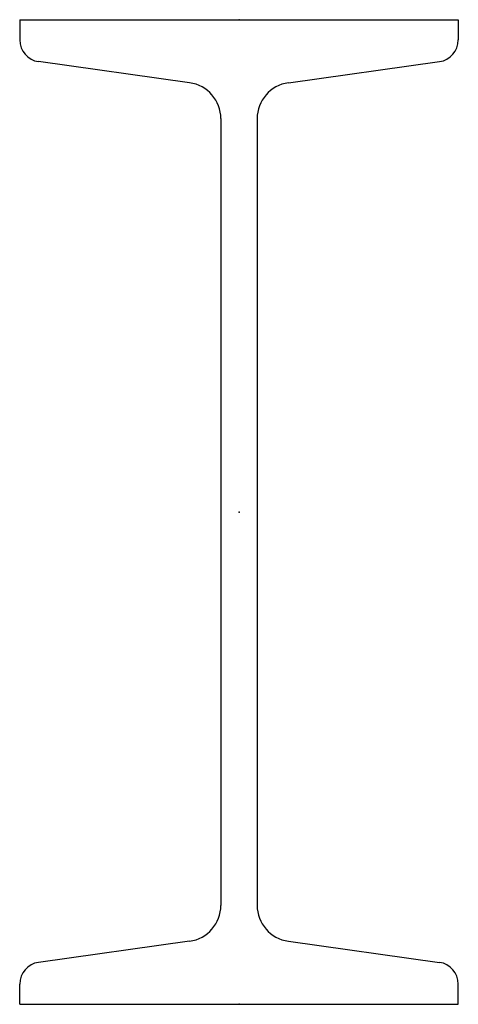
# Model space of a CAD drawing. Header units: millimetres. Extents: x -49 to 49, y -110 to 110.
import ezdxf

# ---------------------------------------------------------------- set-up
doc = ezdxf.new("R2010")
doc.units = ezdxf.units.MM
doc.layers.add('Profile', color=7, linetype='Continuous')

msp = doc.modelspace()

# ---------------------------------------------------------------- linework, layer by layer
at = {"layer": 'Profile'}
for p, q in [((-49, 110), (49, 110)), ((-49, 110), (-49, 105.49)), ((49, 110), (49, 105.49)), ((-11.03, 95.91), (-44.78, 100.64)), ((11.03, 95.91), (44.78, 100.64)), ((-4.05, 87.89), (-4.05, -87.89)), ((4.05, 87.89), (4.05, -87.89)), ((-11.03, -95.91), (-44.78, -100.64)), ((11.03, -95.91), (44.78, -100.64)), ((-49, -110), (-49, -105.49)), ((49, -110), (49, -105.49)), ((-49, -110), (49, -110))]:
    msp.add_line(p, q, dxfattribs=at)
for centre, radius, start, end in [((-44.1, 105.49), 4.9, 180, 262.03), ((44.1, 105.49), 4.9, 277.97, 0), ((-12.15, 87.89), 8.1, 0, 82.03), ((12.15, 87.89), 8.1, 97.97, 180), ((-12.15, -87.89), 8.1, 277.97, 0), ((12.15, -87.89), 8.1, 180, 262.03), ((-44.1, -105.49), 4.9, 97.97, 180), ((44.1, -105.49), 4.9, 0, 82.03)]:
    msp.add_arc(centre, radius, start, end, dxfattribs=at)
for p in [(0, 110), (0, 0), (0, -110)]:
    msp.add_point(p, dxfattribs=at)

doc.saveas('drawing.dxf')
